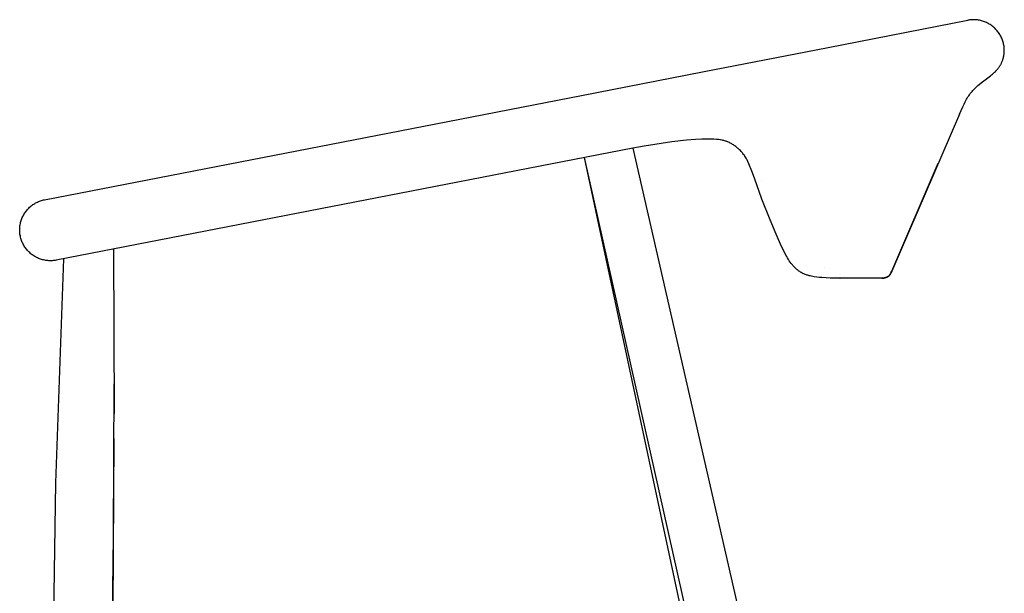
# Model space of a CAD drawing. Extents: x 27336 to 31322, y 10402 to 12001.
# Tile 7 of 12: x 28445 to 28958, y 10976 to 11275. Entities that reach past the tile are written whole.
import ezdxf

# ---------------------------------------------------------------- set-up
doc = ezdxf.new("R2010")
doc.units = 0
doc.header["$LTSCALE"] = 0.5
doc.layers.add('Visible Lines', color=7, linetype='CONTINUOUS', true_color=0x000000)

msp = doc.modelspace()

# ---------------------------------------------------------------- linework, layer by layer
at = {"layer": 'Visible Lines', "color": 0}
for p, q in [((28865.98, 11260.12), (28938.48, 11274.22)), ((28938.57, 11274.23), (28938.48, 11274.22)), ((28938.58, 11274.23), (28938.57, 11274.23)), ((28939.12, 11274.33), (28938.58, 11274.23)), ((28939.67, 11274.4), (28939.12, 11274.33)), ((28940.22, 11274.45), (28939.67, 11274.4)), ((28940.77, 11274.49), (28940.22, 11274.45)), ((28941.32, 11274.51), (28940.77, 11274.49)), ((28941.87, 11274.51), (28941.32, 11274.51)), ((28942.42, 11274.48), (28941.87, 11274.51)), ((28942.97, 11274.44), (28942.42, 11274.48)), ((28943.52, 11274.39), (28942.97, 11274.44)), ((28944.07, 11274.31), (28943.52, 11274.39)), ((28944.61, 11274.21), (28944.07, 11274.31)), ((28945.15, 11274.1), (28944.61, 11274.21)), ((28945.69, 11273.96), (28945.15, 11274.1)), ((28946.22, 11273.81), (28945.69, 11273.96)), ((28946.74, 11273.64), (28946.22, 11273.81)), ((28947.26, 11273.45), (28946.74, 11273.64)), ((28947.77, 11273.24), (28947.26, 11273.45)), ((28948.28, 11273.02), (28947.77, 11273.24)), ((28948.77, 11272.78), (28948.28, 11273.02)), ((28949.26, 11272.52), (28948.77, 11272.78)), ((28949.74, 11272.24), (28949.26, 11272.52)), ((28950.21, 11271.95), (28949.74, 11272.24)), ((28950.67, 11271.65), (28950.21, 11271.95)), ((28951.12, 11271.32), (28950.67, 11271.65)), ((28951.55, 11270.99), (28951.12, 11271.32)), ((28951.98, 11270.63), (28951.55, 11270.99)), ((28952.39, 11270.27), (28951.98, 11270.63)), ((28952.79, 11269.88), (28952.39, 11270.27)), ((28953.17, 11269.49), (28952.79, 11269.88)), ((28953.55, 11269.08), (28953.17, 11269.49)), ((28953.9, 11268.66), (28953.55, 11269.08)), ((28954.25, 11268.23), (28953.9, 11268.66)), ((28954.57, 11267.78), (28954.25, 11268.23)), ((28954.89, 11267.33), (28954.57, 11267.78)), ((28955.18, 11266.86), (28954.89, 11267.33)), ((28955.46, 11266.39), (28955.18, 11266.86)), ((28955.73, 11265.9), (28955.46, 11266.39)), ((28955.97, 11265.41), (28955.73, 11265.9)), ((28956.2, 11264.91), (28955.97, 11265.41)), ((28956.41, 11264.4), (28956.2, 11264.91)), ((28956.61, 11263.88), (28956.41, 11264.4)), ((28956.78, 11263.36), (28956.61, 11263.88)), ((28800.52, 11247.4), (28865.98, 11260.12)), ((28956.94, 11262.83), (28956.78, 11263.36)), ((28957.08, 11262.29), (28956.94, 11262.83)), ((28957.2, 11261.75), (28957.08, 11262.29)), ((28957.31, 11261.21), (28957.2, 11261.75)), ((28957.39, 11260.67), (28957.31, 11261.21)), ((28957.43, 11260.37), (28957.39, 11260.67)), ((28957.46, 11260.07), (28957.43, 11260.37)), ((28957.49, 11259.78), (28957.46, 11260.07)), ((28957.51, 11259.48), (28957.49, 11259.78)), ((28957.52, 11259.18), (28957.51, 11259.48)), ((28957.53, 11258.89), (28957.52, 11259.18)), ((28957.53, 11258.59), (28957.53, 11258.89)), ((28957.53, 11258.29), (28957.53, 11258.59)), ((28956.6, 11253.27), (28956.71, 11253.56)), ((28956.71, 11253.56), (28956.8, 11253.85)), ((28956.8, 11253.85), (28956.89, 11254.14)), ((28956.89, 11254.14), (28956.98, 11254.43)), ((28956.98, 11254.43), (28957.06, 11254.73)), ((28957.06, 11254.73), (28957.13, 11255.02)), ((28957.13, 11255.02), (28957.2, 11255.31)), ((28957.2, 11255.31), (28957.26, 11255.61)), ((28957.26, 11255.61), (28957.31, 11255.91)), ((28957.31, 11255.91), (28957.36, 11256.2)), ((28957.36, 11256.2), (28957.4, 11256.5)), ((28957.4, 11256.5), (28957.44, 11256.8)), ((28957.44, 11256.8), (28957.47, 11257.09)), ((28957.47, 11257.09), (28957.49, 11257.39)), ((28957.49, 11257.39), (28957.51, 11257.69)), ((28957.51, 11257.69), (28957.53, 11257.99)), ((28957.53, 11257.99), (28957.53, 11258.29)), ((28953.44, 11248.14), (28953.67, 11248.39)), ((28953.67, 11248.39), (28953.88, 11248.64)), ((28953.88, 11248.64), (28954.1, 11248.9)), ((28954.1, 11248.9), (28954.3, 11249.15)), ((28954.3, 11249.15), (28954.5, 11249.41)), ((28954.5, 11249.41), (28954.69, 11249.67)), ((28954.69, 11249.67), (28954.88, 11249.94)), ((28954.88, 11249.94), (28955.06, 11250.21)), ((28955.06, 11250.21), (28955.23, 11250.47)), ((28955.23, 11250.47), (28955.4, 11250.75)), ((28955.4, 11250.75), (28955.56, 11251.02)), ((28955.56, 11251.02), (28955.71, 11251.29)), ((28955.71, 11251.29), (28955.86, 11251.57)), ((28955.86, 11251.57), (28956, 11251.85)), ((28956, 11251.85), (28956.13, 11252.13)), ((28956.13, 11252.13), (28956.26, 11252.41)), ((28956.26, 11252.41), (28956.38, 11252.7)), ((28956.38, 11252.7), (28956.49, 11252.98)), ((28956.49, 11252.98), (28956.6, 11253.27)), ((28737.59, 11235.16), (28800.53, 11247.4)), ((28945.58, 11241.71), (28950.32, 11245.32)), ((28950.32, 11245.32), (28950.89, 11245.77)), ((28950.89, 11245.77), (28951.43, 11246.23)), ((28951.43, 11246.23), (28951.97, 11246.7)), ((28951.97, 11246.7), (28952.48, 11247.17)), ((28952.48, 11247.17), (28952.97, 11247.65)), ((28952.97, 11247.65), (28953.21, 11247.89)), ((28953.21, 11247.89), (28953.44, 11248.14)), ((28941.21, 11237.76), (28941.7, 11238.29)), ((28941.7, 11238.29), (28942.21, 11238.81)), ((28942.21, 11238.81), (28942.73, 11239.32)), ((28942.73, 11239.32), (28943.28, 11239.82)), ((28943.28, 11239.82), (28943.84, 11240.3)), ((28943.84, 11240.3), (28944.41, 11240.78)), ((28944.41, 11240.78), (28945.58, 11241.71)), ((28649.33, 11218.01), (28737.59, 11235.16)), ((28937.56, 11232.48), (28937.91, 11233.1)), ((28937.91, 11233.1), (28938.27, 11233.71)), ((28938.27, 11233.71), (28938.64, 11234.32)), ((28938.64, 11234.32), (28939.03, 11234.92)), ((28939.03, 11234.92), (28939.43, 11235.51)), ((28939.43, 11235.51), (28939.85, 11236.09)), ((28939.85, 11236.09), (28940.29, 11236.65)), ((28940.29, 11236.65), (28940.74, 11237.21)), ((28940.74, 11237.21), (28941.21, 11237.76)), ((28934.19, 11225.32), (28935.95, 11229.27)), ((28935.95, 11229.27), (28936.57, 11230.57)), ((28936.57, 11230.57), (28937.22, 11231.85)), ((28937.22, 11231.85), (28937.56, 11232.48)), ((28934.19, 11225.32), (28898.98, 11143.78)), ((28458.26, 11180.87), (28649.33, 11218.01)), ((28764.24, 11207.74), (28655.43, 11186.6)), ((28770.24, 11208.77), (28764.24, 11207.74)), ((28764.24, 11207.74), (28919.27, 10530.44)), ((28784.52, 11210.93), (28770.24, 11208.77)), ((28792.29, 11211.83), (28784.52, 11210.93)), ((28796.95, 11212.21), (28792.29, 11211.83)), ((28800.15, 11212.36), (28796.95, 11212.21)), ((28802.91, 11212.41), (28800.15, 11212.36)), ((28805.39, 11212.37), (28802.91, 11212.41)), ((28806.37, 11212.34), (28805.39, 11212.37)), ((28807.81, 11212.25), (28806.37, 11212.34)), ((28808.38, 11212.2), (28807.81, 11212.25)), ((28808.93, 11212.14), (28808.38, 11212.2)), ((28809.71, 11212.04), (28808.93, 11212.14)), ((28809.9, 11212), (28809.71, 11212.04)), ((28810.5, 11211.9), (28809.9, 11212)), ((28810.99, 11211.8), (28810.5, 11211.9)), ((28811.32, 11211.72), (28810.99, 11211.8)), ((28811.63, 11211.64), (28811.32, 11211.72)), ((28811.95, 11211.55), (28811.63, 11211.64)), ((28812.41, 11211.41), (28811.95, 11211.55)), ((28812.86, 11211.26), (28812.41, 11211.41)), ((28813.16, 11211.16), (28812.86, 11211.26)), ((28813.45, 11211.04), (28813.16, 11211.16)), ((28813.74, 11210.92), (28813.45, 11211.04)), ((28814.03, 11210.8), (28813.74, 11210.92)), ((28814.53, 11210.57), (28814.03, 11210.8)), ((28815, 11210.33), (28814.53, 11210.57)), ((28815.37, 11210.14), (28815, 11210.33)), ((28815.8, 11209.89), (28815.37, 11210.14)), ((28816.2, 11209.65), (28815.8, 11209.89)), ((28816.58, 11209.41), (28816.2, 11209.65)), ((28816.97, 11209.15), (28816.58, 11209.41)), ((28817.39, 11208.85), (28816.97, 11209.15)), ((28817.81, 11208.54), (28817.39, 11208.85)), ((28818.11, 11208.31), (28817.81, 11208.54)), ((28818.42, 11208.06), (28818.11, 11208.31)), ((28818.75, 11207.78), (28818.42, 11208.06)), ((28819.08, 11207.5), (28818.75, 11207.78)), ((28819.41, 11207.2), (28819.08, 11207.5)), ((28792.88, 10951.86), (28739.11, 11202.86)), ((28891.19, 10524.89), (28739.11, 11202.86)), ((28819.74, 11206.89), (28819.41, 11207.2)), ((28820.23, 11206.41), (28819.74, 11206.89)), ((28820.7, 11205.93), (28820.23, 11206.41)), ((28821.04, 11205.54), (28820.7, 11205.93)), ((28821.3, 11205.25), (28821.04, 11205.54)), ((28821.55, 11204.95), (28821.3, 11205.25)), ((28821.93, 11204.46), (28821.55, 11204.95)), ((28822.12, 11204.21), (28821.93, 11204.46)), ((28822.3, 11203.97), (28822.12, 11204.21)), ((28822.46, 11203.73), (28822.3, 11203.97)), ((28822.63, 11203.49), (28822.46, 11203.73)), ((28822.94, 11202.99), (28822.63, 11203.49)), ((28823.22, 11202.52), (28822.94, 11202.99)), ((28823.47, 11202.04), (28823.22, 11202.52)), ((28823.71, 11201.58), (28823.47, 11202.04)), ((28824.13, 11200.69), (28823.71, 11201.58)), ((28824.68, 11199.47), (28824.13, 11200.69)), ((28826.16, 11195.79), (28824.68, 11199.47)), ((28824.68, 11199.47), (28824.68, 11199.47)), ((28898.98, 11143.78), (28923.2, 11199.87)), ((28827.52, 11192.07), (28826.16, 11195.79)), ((28831.45, 11181.2), (28827.52, 11192.07)), ((28831.27, 11191.14), (28831.27, 11191.14)), ((28655.43, 11186.6), (28464.36, 11149.46)), ((28450.08, 11176.56), (28450.48, 11176.94)), ((28450.48, 11176.94), (28450.89, 11177.31)), ((28450.89, 11177.31), (28451.32, 11177.66)), ((28451.32, 11177.66), (28451.75, 11177.99)), ((28451.75, 11177.99), (28452.2, 11178.32)), ((28452.2, 11178.32), (28452.66, 11178.62)), ((28452.66, 11178.62), (28453.13, 11178.91)), ((28453.13, 11178.91), (28453.61, 11179.19)), ((28453.61, 11179.19), (28454.1, 11179.44)), ((28454.1, 11179.44), (28454.59, 11179.68)), ((28454.59, 11179.68), (28455.1, 11179.91)), ((28455.1, 11179.91), (28455.61, 11180.11)), ((28455.61, 11180.11), (28456.13, 11180.3)), ((28456.13, 11180.3), (28456.65, 11180.47)), ((28456.65, 11180.47), (28457.18, 11180.62)), ((28457.18, 11180.62), (28457.72, 11180.75)), ((28457.72, 11180.75), (28458.26, 11180.87)), ((28458.26, 11180.87), (28458.24, 11180.86)), ((28458.24, 11180.86), (28458.26, 11180.87)), ((28835.72, 11170.46), (28831.45, 11181.2)), ((28446.45, 11171.08), (28446.66, 11171.59)), ((28446.66, 11171.59), (28446.89, 11172.09)), ((28446.89, 11172.09), (28447.14, 11172.59)), ((28447.14, 11172.59), (28447.4, 11173.07)), ((28447.4, 11173.07), (28447.69, 11173.55)), ((28447.69, 11173.55), (28447.98, 11174.01)), ((28447.98, 11174.01), (28448.29, 11174.46)), ((28448.29, 11174.46), (28448.62, 11174.91)), ((28448.62, 11174.91), (28448.97, 11175.34)), ((28448.97, 11175.34), (28449.32, 11175.76)), ((28449.32, 11175.76), (28449.7, 11176.17)), ((28449.7, 11176.17), (28450.08, 11176.56)), ((28445.35, 11166.26), (28445.4, 11166.81)), ((28445.4, 11166.81), (28445.47, 11167.36)), ((28445.47, 11167.36), (28445.55, 11167.91)), ((28445.55, 11167.91), (28445.66, 11168.45)), ((28445.66, 11168.45), (28445.78, 11168.99)), ((28445.78, 11168.99), (28445.92, 11169.52)), ((28445.92, 11169.52), (28446.08, 11170.05)), ((28446.08, 11170.05), (28446.26, 11170.57)), ((28446.26, 11170.57), (28446.45, 11171.08)), ((28838.83, 11162.98), (28835.72, 11170.46)), ((28835.72, 11170.46), (28835.72, 11170.46)), ((28445.32, 11165.16), (28445.33, 11165.71)), ((28445.33, 11164.61), (28445.32, 11165.16)), ((28445.33, 11165.71), (28445.35, 11166.26)), ((28445.36, 11164.06), (28445.33, 11164.61)), ((28445.4, 11163.51), (28445.36, 11164.06)), ((28445.47, 11162.96), (28445.4, 11163.51)), ((28445.56, 11162.42), (28445.47, 11162.96)), ((28445.64, 11162.12), (28445.55, 11162.45)), ((28445.66, 11161.88), (28445.56, 11162.42)), ((28445.64, 11162.12), (28445.64, 11162.13)), ((28445.64, 11162.13), (28445.64, 11162.13)), ((28445.64, 11162.13), (28445.64, 11162.13)), ((28445.64, 11162.13), (28445.64, 11162.13)), ((28445.64, 11162.13), (28445.64, 11162.13)), ((28445.64, 11162.13), (28445.64, 11162.13)), ((28445.64, 11162.13), (28445.64, 11162.13)), ((28445.64, 11162.13), (28445.64, 11162.13)), ((28445.64, 11162.13), (28445.64, 11162.13)), ((28445.64, 11162.13), (28445.64, 11162.13)), ((28445.64, 11162.13), (28445.64, 11162.13)), ((28445.64, 11162.13), (28445.64, 11162.13)), ((28445.64, 11162.13), (28445.64, 11162.13)), ((28445.64, 11162.13), (28445.64, 11162.13)), ((28445.64, 11162.13), (28445.64, 11162.13)), ((28445.64, 11162.13), (28445.64, 11162.13)), ((28445.64, 11162.13), (28445.64, 11162.13)), ((28445.64, 11162.13), (28445.64, 11162.13)), ((28445.64, 11162.13), (28445.64, 11162.13)), ((28445.64, 11162.13), (28445.64, 11162.13)), ((28445.64, 11162.13), (28445.64, 11162.13)), ((28445.64, 11162.13), (28445.64, 11162.13)), ((28445.64, 11162.13), (28445.64, 11162.13)), ((28445.64, 11162.13), (28445.64, 11162.13)), ((28445.64, 11162.13), (28445.64, 11162.13)), ((28445.64, 11162.13), (28445.64, 11162.13)), ((28445.64, 11162.13), (28445.64, 11162.13)), ((28445.64, 11162.13), (28445.64, 11162.13)), ((28445.64, 11162.13), (28445.64, 11162.13)), ((28445.64, 11162.13), (28445.64, 11162.13)), ((28445.64, 11162.13), (28445.64, 11162.13)), ((28445.64, 11162.13), (28445.64, 11162.13)), ((28445.64, 11162.13), (28445.64, 11162.13)), ((28445.64, 11162.13), (28445.64, 11162.13)), ((28445.64, 11162.13), (28445.64, 11162.13)), ((28445.64, 11162.13), (28445.64, 11162.13)), ((28445.64, 11162.13), (28445.64, 11162.13)), ((28445.64, 11162.13), (28445.64, 11162.13)), ((28445.64, 11162.13), (28445.64, 11162.13)), ((28445.64, 11162.13), (28445.64, 11162.13)), ((28445.64, 11162.13), (28445.64, 11162.13)), ((28445.64, 11162.13), (28445.64, 11162.13)), ((28445.64, 11162.13), (28445.64, 11162.13)), ((28445.64, 11162.13), (28445.64, 11162.13)), ((28445.64, 11162.13), (28445.64, 11162.13)), ((28445.64, 11162.13), (28445.64, 11162.13)), ((28445.64, 11162.13), (28445.64, 11162.13)), ((28445.64, 11162.13), (28445.64, 11162.13)), ((28445.64, 11162.13), (28445.64, 11162.13)), ((28445.64, 11162.13), (28445.64, 11162.13)), ((28445.64, 11162.13), (28445.64, 11162.13)), ((28445.64, 11162.13), (28445.64, 11162.13)), ((28445.64, 11162.13), (28445.64, 11162.13)), ((28445.64, 11162.13), (28445.64, 11162.13)), ((28445.64, 11162.13), (28445.64, 11162.13)), ((28445.64, 11162.13), (28445.64, 11162.13)), ((28445.64, 11162.13), (28445.64, 11162.13)), ((28445.64, 11162.13), (28445.64, 11162.13)), ((28445.64, 11162.13), (28445.64, 11162.13)), ((28445.64, 11162.13), (28445.64, 11162.13)), ((28445.64, 11162.13), (28445.64, 11162.13)), ((28445.64, 11162.13), (28445.64, 11162.13)), ((28445.64, 11162.13), (28445.64, 11162.13)), ((28445.64, 11162.13), (28445.64, 11162.13)), ((28445.64, 11162.13), (28445.64, 11162.13)), ((28445.64, 11162.13), (28445.64, 11162.13)), ((28445.64, 11162.13), (28445.64, 11162.13)), ((28445.64, 11162.13), (28445.64, 11162.13)), ((28445.64, 11162.13), (28445.64, 11162.13)), ((28445.64, 11162.13), (28445.64, 11162.13)), ((28445.64, 11162.13), (28445.64, 11162.13)), ((28445.64, 11162.13), (28445.64, 11162.13)), ((28445.64, 11162.13), (28445.64, 11162.13)), ((28445.64, 11162.13), (28445.64, 11162.13)), ((28445.64, 11162.13), (28445.64, 11162.13)), ((28445.64, 11162.13), (28445.64, 11162.13)), ((28445.64, 11162.13), (28445.64, 11162.13)), ((28445.64, 11162.13), (28445.64, 11162.13)), ((28445.64, 11162.13), (28445.64, 11162.13)), ((28445.64, 11162.13), (28445.64, 11162.13)), ((28445.64, 11162.13), (28445.64, 11162.13)), ((28445.64, 11162.13), (28445.64, 11162.13)), ((28445.64, 11162.13), (28445.64, 11162.13)), ((28445.64, 11162.13), (28445.64, 11162.13)), ((28445.64, 11162.13), (28445.64, 11162.13)), ((28445.64, 11162.13), (28445.64, 11162.13)), ((28445.64, 11162.13), (28445.64, 11162.13)), ((28445.64, 11162.13), (28445.64, 11162.13)), ((28445.64, 11162.13), (28445.64, 11162.13)), ((28445.64, 11162.13), (28445.64, 11162.13)), ((28445.64, 11162.13), (28445.64, 11162.13)), ((28445.64, 11162.13), (28445.64, 11162.13)), ((28445.64, 11162.13), (28445.64, 11162.13)), ((28445.64, 11162.13), (28445.64, 11162.13)), ((28445.64, 11162.13), (28445.64, 11162.13)), ((28445.64, 11162.13), (28445.64, 11162.13)), ((28445.64, 11162.13), (28445.64, 11162.13)), ((28445.64, 11162.13), (28445.64, 11162.13)), ((28445.64, 11162.13), (28445.64, 11162.13)), ((28445.64, 11162.13), (28445.64, 11162.13)), ((28445.64, 11162.13), (28445.64, 11162.13)), ((28445.64, 11162.13), (28445.64, 11162.13)), ((28445.64, 11162.13), (28445.64, 11162.13)), ((28445.64, 11162.13), (28445.64, 11162.13)), ((28445.64, 11162.13), (28445.64, 11162.13)), ((28445.64, 11162.13), (28445.64, 11162.13)), ((28445.64, 11162.13), (28445.64, 11162.13)), ((28445.64, 11162.13), (28445.64, 11162.13)), ((28445.64, 11162.13), (28445.64, 11162.13)), ((28445.64, 11162.13), (28445.64, 11162.13)), ((28445.64, 11162.13), (28445.64, 11162.13)), ((28445.64, 11162.13), (28445.64, 11162.13)), ((28445.64, 11162.13), (28445.64, 11162.13)), ((28445.64, 11162.13), (28445.64, 11162.13)), ((28445.64, 11162.13), (28445.64, 11162.13)), ((28445.64, 11162.13), (28445.64, 11162.13)), ((28445.64, 11162.13), (28445.64, 11162.13)), ((28445.64, 11162.13), (28445.64, 11162.13)), ((28445.64, 11162.13), (28445.64, 11162.13)), ((28445.64, 11162.13), (28445.64, 11162.13)), ((28445.64, 11162.13), (28445.64, 11162.13)), ((28445.64, 11162.13), (28445.64, 11162.13)), ((28445.64, 11162.13), (28445.64, 11162.13)), ((28445.64, 11162.13), (28445.64, 11162.13)), ((28445.64, 11162.13), (28445.64, 11162.13)), ((28445.64, 11162.13), (28445.64, 11162.13)), ((28445.64, 11162.13), (28445.64, 11162.13)), ((28445.64, 11162.13), (28445.64, 11162.13)), ((28445.64, 11162.13), (28445.64, 11162.13)), ((28445.64, 11162.13), (28445.64, 11162.12)), ((28445.65, 11162.12), (28445.64, 11162.12)), ((28445.64, 11162.12), (28445.64, 11162.12)), ((28445.64, 11162.12), (28445.64, 11162.12)), ((28445.64, 11162.12), (28445.64, 11162.12)), ((28445.65, 11162.11), (28445.64, 11162.12)), ((28445.64, 11162.12), (28445.64, 11162.12)), ((28445.65, 11162.11), (28445.65, 11162.12)), ((28445.65, 11162.11), (28445.65, 11162.11)), ((28445.65, 11162.11), (28445.65, 11162.11)), ((28445.65, 11162.11), (28445.65, 11162.11)), ((28445.65, 11162.11), (28445.65, 11162.11)), ((28445.65, 11162.11), (28445.65, 11162.11)), ((28445.65, 11162.11), (28445.65, 11162.11)), ((28445.65, 11162.11), (28445.65, 11162.11)), ((28445.65, 11162.11), (28445.65, 11162.11)), ((28445.65, 11162.11), (28445.65, 11162.11)), ((28445.65, 11162.11), (28445.65, 11162.11)), ((28445.65, 11162.11), (28445.65, 11162.11)), ((28445.65, 11162.11), (28445.65, 11162.11)), ((28445.65, 11162.11), (28445.65, 11162.11)), ((28445.65, 11162.11), (28445.65, 11162.11)), ((28445.65, 11162.11), (28445.65, 11162.11)), ((28445.65, 11162.11), (28445.65, 11162.11)), ((28445.65, 11162.11), (28445.65, 11162.11)), ((28445.65, 11162.11), (28445.65, 11162.11)), ((28445.65, 11162.11), (28445.65, 11162.11)), ((28445.65, 11162.11), (28445.65, 11162.11)), ((28445.65, 11162.11), (28445.65, 11162.11)), ((28445.65, 11162.11), (28445.65, 11162.11)), ((28445.65, 11162.11), (28445.65, 11162.11)), ((28445.65, 11162.11), (28445.65, 11162.11)), ((28445.65, 11162.11), (28445.65, 11162.11)), ((28445.65, 11162.11), (28445.65, 11162.11)), ((28445.65, 11162.11), (28445.65, 11162.11)), ((28445.65, 11162.11), (28445.65, 11162.11)), ((28445.65, 11162.11), (28445.65, 11162.11)), ((28445.65, 11162.11), (28445.65, 11162.11)), ((28445.65, 11162.11), (28445.65, 11162.11)), ((28445.65, 11162.11), (28445.65, 11162.11)), ((28445.65, 11162.11), (28445.65, 11162.11)), ((28445.65, 11162.11), (28445.65, 11162.11)), ((28445.65, 11162.11), (28445.65, 11162.11)), ((28445.65, 11162.11), (28445.65, 11162.11)), ((28445.65, 11162.11), (28445.65, 11162.11)), ((28445.65, 11162.11), (28445.65, 11162.11)), ((28445.65, 11162.11), (28445.65, 11162.11)), ((28445.65, 11162.11), (28445.65, 11162.11)), ((28445.65, 11162.11), (28445.65, 11162.11)), ((28445.65, 11162.11), (28445.65, 11162.11)), ((28445.65, 11162.11), (28445.65, 11162.11)), ((28445.65, 11162.11), (28445.65, 11162.11)), ((28445.65, 11162.11), (28445.65, 11162.11)), ((28445.65, 11162.11), (28445.65, 11162.11)), ((28445.65, 11162.11), (28445.65, 11162.11)), ((28445.65, 11162.11), (28445.65, 11162.11)), ((28445.65, 11162.11), (28445.65, 11162.11)), ((28445.65, 11162.11), (28445.65, 11162.11)), ((28445.65, 11162.11), (28445.65, 11162.11)), ((28445.65, 11162.11), (28445.65, 11162.11)), ((28445.65, 11162.11), (28445.65, 11162.11)), ((28445.65, 11162.11), (28445.65, 11162.11)), ((28445.65, 11162.11), (28445.65, 11162.11)), ((28445.65, 11162.11), (28445.65, 11162.11)), ((28445.65, 11162.11), (28445.65, 11162.11)), ((28445.65, 11162.11), (28445.65, 11162.11)), ((28445.65, 11162.11), (28445.65, 11162.11)), ((28445.65, 11162.11), (28445.65, 11162.11)), ((28445.65, 11162.11), (28445.65, 11162.11)), ((28445.65, 11162.11), (28445.65, 11162.11)), ((28445.65, 11162.11), (28445.65, 11162.11)), ((28445.65, 11162.11), (28445.65, 11162.11)), ((28445.65, 11162.11), (28445.65, 11162.11)), ((28445.65, 11162.11), (28445.65, 11162.11)), ((28445.65, 11162.11), (28445.65, 11162.11)), ((28445.65, 11162.11), (28445.65, 11162.11)), ((28445.65, 11162.11), (28445.65, 11162.11)), ((28445.65, 11162.11), (28445.65, 11162.11)), ((28445.65, 11162.11), (28445.65, 11162.11)), ((28445.65, 11162.11), (28445.65, 11162.11)), ((28445.65, 11162.11), (28445.65, 11162.11)), ((28445.65, 11162.11), (28445.65, 11162.11)), ((28445.65, 11162.11), (28445.65, 11162.11)), ((28445.65, 11162.11), (28445.65, 11162.11)), ((28445.65, 11162.11), (28445.65, 11162.11)), ((28445.65, 11162.11), (28445.65, 11162.11)), ((28445.65, 11162.11), (28445.65, 11162.11)), ((28445.65, 11162.11), (28445.65, 11162.11)), ((28445.65, 11162.11), (28445.65, 11162.11)), ((28445.65, 11162.11), (28445.65, 11162.11)), ((28445.65, 11162.11), (28445.65, 11162.11)), ((28445.65, 11162.11), (28445.65, 11162.11)), ((28445.65, 11162.11), (28445.65, 11162.11)), ((28445.65, 11162.11), (28445.65, 11162.11)), ((28445.65, 11162.11), (28445.65, 11162.11)), ((28445.65, 11162.11), (28445.65, 11162.11)), ((28445.65, 11162.11), (28445.65, 11162.11)), ((28445.65, 11162.11), (28445.65, 11162.11)), ((28445.65, 11162.11), (28445.65, 11162.11)), ((28445.65, 11162.11), (28445.65, 11162.11)), ((28445.65, 11162.11), (28445.65, 11162.11)), ((28445.65, 11162.11), (28445.65, 11162.11)), ((28445.65, 11162.11), (28445.65, 11162.11)), ((28445.65, 11162.11), (28445.65, 11162.11)), ((28445.65, 11162.11), (28445.65, 11162.11)), ((28445.65, 11162.11), (28445.65, 11162.11)), ((28445.65, 11162.11), (28445.65, 11162.11)), ((28445.65, 11162.11), (28445.65, 11162.11)), ((28445.65, 11162.11), (28445.65, 11162.11)), ((28445.65, 11162.11), (28445.65, 11162.11)), ((28445.65, 11162.11), (28445.65, 11162.11)), ((28445.65, 11162.11), (28445.65, 11162.11)), ((28445.65, 11162.11), (28445.65, 11162.11)), ((28445.65, 11162.11), (28445.65, 11162.11)), ((28445.65, 11162.11), (28445.65, 11162.11)), ((28445.65, 11162.11), (28445.65, 11162.11)), ((28445.65, 11162.11), (28445.65, 11162.11)), ((28445.65, 11162.11), (28445.65, 11162.11)), ((28445.65, 11162.11), (28445.65, 11162.11)), ((28445.65, 11162.11), (28445.65, 11162.11)), ((28445.65, 11162.11), (28445.65, 11162.11)), ((28445.65, 11162.11), (28445.65, 11162.11)), ((28445.65, 11162.11), (28445.65, 11162.11)), ((28445.65, 11162.11), (28445.65, 11162.11)), ((28445.65, 11162.11), (28445.65, 11162.11)), ((28445.65, 11162.11), (28445.65, 11162.11)), ((28445.65, 11162.11), (28445.65, 11162.11)), ((28445.65, 11162.11), (28445.65, 11162.11)), ((28445.65, 11162.11), (28445.65, 11162.11)), ((28445.65, 11162.11), (28445.65, 11162.11)), ((28445.65, 11162.11), (28445.65, 11162.11)), ((28445.65, 11162.11), (28445.65, 11162.11)), ((28445.65, 11162.11), (28445.65, 11162.11)), ((28445.65, 11162.11), (28445.65, 11162.11)), ((28445.65, 11162.11), (28445.65, 11162.11)), ((28445.65, 11162.11), (28445.65, 11162.11)), ((28445.65, 11162.11), (28445.65, 11162.11)), ((28445.65, 11162.11), (28445.65, 11162.11)), ((28445.65, 11162.11), (28445.65, 11162.11)), ((28445.65, 11162.11), (28445.65, 11162.11)), ((28445.65, 11162.11), (28445.65, 11162.11)), ((28445.78, 11161.34), (28445.66, 11161.88)), ((28445.92, 11160.8), (28445.78, 11161.34)), ((28841.65, 11156.64), (28838.83, 11162.98)), ((28446.08, 11160.27), (28445.92, 11160.8)), ((28446.26, 11159.75), (28446.08, 11160.27)), ((28446.46, 11159.23), (28446.26, 11159.75)), ((28446.67, 11158.72), (28446.46, 11159.23)), ((28446.9, 11158.22), (28446.67, 11158.72)), ((28447.15, 11157.73), (28446.9, 11158.22)), ((28447.42, 11157.24), (28447.15, 11157.73)), ((28447.7, 11156.76), (28447.42, 11157.24)), ((28448, 11156.3), (28447.7, 11156.76)), ((28448.31, 11155.84), (28448, 11156.3)), ((28843.13, 11153.6), (28841.65, 11156.64)), ((28448.64, 11155.4), (28448.31, 11155.84)), ((28448.98, 11154.97), (28448.64, 11155.4)), ((28449.34, 11154.55), (28448.98, 11154.97)), ((28449.72, 11154.14), (28449.34, 11154.55)), ((28450.11, 11153.75), (28449.72, 11154.14)), ((28450.51, 11153.36), (28450.11, 11153.75)), ((28450.92, 11153), (28450.51, 11153.36)), ((28451.35, 11152.65), (28450.92, 11153)), ((28451.79, 11152.31), (28451.35, 11152.65)), ((28452.24, 11151.99), (28451.79, 11152.31)), ((28452.7, 11151.68), (28452.24, 11151.99)), ((28453.17, 11151.39), (28452.7, 11151.68)), ((28453.65, 11151.12), (28453.17, 11151.39)), ((28454.14, 11150.86), (28453.65, 11151.12)), ((28494.17, 11155.25), (28494.4, 11069.56)), ((28843.93, 11152.09), (28843.13, 11153.6)), ((28844.34, 11151.35), (28843.93, 11152.09)), ((28844.78, 11150.6), (28844.34, 11151.35)), ((28454.64, 11150.62), (28454.14, 11150.86)), ((28455.14, 11150.4), (28454.64, 11150.62)), ((28455.66, 11150.2), (28455.14, 11150.4)), ((28456.18, 11150.01), (28455.66, 11150.2)), ((28456.7, 11149.84), (28456.18, 11150.01)), ((28457.24, 11149.69), (28456.7, 11149.84)), ((28457.77, 11149.56), (28457.24, 11149.69)), ((28458.32, 11149.45), (28457.77, 11149.56)), ((28458.86, 11149.35), (28458.32, 11149.45)), ((28459.41, 11149.28), (28458.86, 11149.35)), ((28459.96, 11149.22), (28459.41, 11149.28)), ((28460.51, 11149.18), (28459.96, 11149.22)), ((28461.06, 11149.16), (28460.51, 11149.18)), ((28461.62, 11149.17), (28461.06, 11149.16)), ((28462.17, 11149.19), (28461.62, 11149.17)), ((28462.72, 11149.22), (28462.17, 11149.19)), ((28463.27, 11149.28), (28462.72, 11149.22)), ((28463.82, 11149.36), (28463.27, 11149.28)), ((28464.36, 11149.46), (28463.82, 11149.36)), ((28464.14, 11033.72), (28468.29, 11150.22)), ((28464.36, 11149.46), (28464.36, 11149.46)), ((28845.23, 11149.86), (28844.78, 11150.6)), ((28845.7, 11149.14), (28845.23, 11149.86)), ((28846.19, 11148.41), (28845.7, 11149.14)), ((28846.72, 11147.69), (28846.19, 11148.41)), ((28847, 11147.34), (28846.72, 11147.69)), ((28847.28, 11146.98), (28847, 11147.34)), ((28847.58, 11146.63), (28847.28, 11146.98)), ((28847.89, 11146.28), (28847.58, 11146.63)), ((28848.21, 11145.93), (28847.89, 11146.28)), ((28848.54, 11145.6), (28848.21, 11145.93)), ((28848.88, 11145.27), (28848.54, 11145.6)), ((28849.22, 11144.95), (28848.88, 11145.27)), ((28849.58, 11144.65), (28849.22, 11144.95)), ((28849.94, 11144.35), (28849.58, 11144.65)), ((28850.31, 11144.06), (28849.94, 11144.35)), ((28850.7, 11143.78), (28850.31, 11144.06)), ((28851.1, 11143.51), (28850.7, 11143.78)), ((28851.5, 11143.25), (28851.1, 11143.51)), ((28851.91, 11143.01), (28851.5, 11143.25)), ((28852.33, 11142.78), (28851.91, 11143.01)), ((28852.75, 11142.57), (28852.33, 11142.78)), ((28853.18, 11142.37), (28852.75, 11142.57)), ((28853.6, 11142.19), (28853.18, 11142.37)), ((28854.02, 11142.02), (28853.6, 11142.19)), ((28854.44, 11141.86), (28854.02, 11142.02)), ((28854.86, 11141.72), (28854.44, 11141.86)), ((28855.27, 11141.59), (28854.86, 11141.72)), ((28855.68, 11141.47), (28855.27, 11141.59)), ((28856.08, 11141.37), (28855.68, 11141.47)), ((28856.47, 11141.27), (28856.08, 11141.37)), ((28857.23, 11141.1), (28856.47, 11141.27)), ((28857.96, 11140.95), (28857.23, 11141.1)), ((28858.68, 11140.83), (28857.96, 11140.95)), ((28859.94, 11140.64), (28858.68, 11140.83)), ((28863.76, 11145.59), (28863.83, 11145.59)), ((28896.64, 11140.71), (28896.72, 11140.75)), ((28896.78, 11140.77), (28896.67, 11140.72)), ((28896.72, 11140.75), (28896.8, 11140.79)), ((28896.88, 11140.83), (28896.78, 11140.77)), ((28896.8, 11140.79), (28896.87, 11140.84)), ((28896.87, 11140.84), (28896.94, 11140.88)), ((28896.97, 11140.89), (28896.88, 11140.83)), ((28896.94, 11140.88), (28897.01, 11140.93)), ((28897.07, 11140.95), (28896.97, 11140.89)), ((28897.01, 11140.93), (28897.08, 11140.97)), ((28897.16, 11141.02), (28897.07, 11140.95)), ((28897.08, 11140.97), (28897.15, 11141.02)), ((28897.15, 11141.02), (28897.22, 11141.07)), ((28897.25, 11141.08), (28897.16, 11141.02)), ((28897.22, 11141.07), (28897.28, 11141.12)), ((28897.33, 11141.15), (28897.25, 11141.08)), ((28897.28, 11141.12), (28897.35, 11141.17)), ((28897.42, 11141.22), (28897.33, 11141.15)), ((28897.35, 11141.17), (28897.41, 11141.22)), ((28897.41, 11141.22), (28897.47, 11141.28)), ((28897.5, 11141.3), (28897.42, 11141.22)), ((28897.47, 11141.28), (28897.53, 11141.33)), ((28897.58, 11141.37), (28897.5, 11141.3)), ((28897.53, 11141.33), (28897.59, 11141.39)), ((28897.65, 11141.45), (28897.58, 11141.37)), ((28897.59, 11141.39), (28897.64, 11141.44)), ((28897.64, 11141.44), (28897.7, 11141.5)), ((28897.73, 11141.52), (28897.65, 11141.45)), ((28897.7, 11141.5), (28897.75, 11141.56)), ((28897.8, 11141.6), (28897.73, 11141.52)), ((28897.75, 11141.56), (28897.8, 11141.62)), ((28897.86, 11141.68), (28897.8, 11141.6)), ((28897.8, 11141.62), (28897.85, 11141.68)), ((28897.85, 11141.68), (28897.9, 11141.74)), ((28897.93, 11141.77), (28897.86, 11141.68)), ((28897.9, 11141.74), (28897.95, 11141.8)), ((28897.99, 11141.85), (28897.93, 11141.77)), ((28897.95, 11141.8), (28898, 11141.86)), ((28898.05, 11141.93), (28897.99, 11141.85)), ((28898, 11141.86), (28898.04, 11141.92)), ((28898.04, 11141.92), (28898.09, 11141.99)), ((28898.11, 11142.02), (28898.05, 11141.93)), ((28898.09, 11141.99), (28898.17, 11142.12)), ((28898.17, 11142.11), (28898.11, 11142.02)), ((28898.17, 11142.12), (28898.23, 11142.2)), ((28898.22, 11142.19), (28898.17, 11142.11)), ((28898.28, 11142.28), (28898.22, 11142.19)), ((28898.23, 11142.2), (28898.28, 11142.29)), ((28898.28, 11142.29), (28898.38, 11142.47)), ((28898.37, 11142.46), (28898.28, 11142.28)), ((28898.47, 11142.64), (28898.37, 11142.46)), ((28898.38, 11142.47), (28898.47, 11142.64)), ((28898.55, 11142.82), (28898.47, 11142.64)), ((28898.47, 11142.64), (28898.55, 11142.82)), ((28898.96, 11143.74), (28898.55, 11142.82)), ((28898.55, 11142.82), (28898.71, 11143.16)), ((28898.71, 11143.16), (28898.94, 11143.69)), ((28898.96, 11143.74), (28898.98, 11143.78)), ((28898.98, 11143.78), (28898.96, 11143.74)), ((28898.96, 11143.74), (28898.96, 11143.74)), ((28861.33, 11140.48), (28859.94, 11140.64)), ((28862.56, 11140.37), (28861.33, 11140.48)), ((28864.85, 11140.21), (28862.56, 11140.37)), ((28867.02, 11140.13), (28864.85, 11140.21)), ((28869.1, 11140.09), (28867.02, 11140.13)), ((28871.13, 11140.11), (28869.1, 11140.09)), ((28872.14, 11140.15), (28871.13, 11140.11)), ((28871.89, 11140.14), (28872.14, 11140.15)), ((28894.27, 11140.13), (28871.89, 11140.14)), ((28893.83, 11140.13), (28893.78, 11140.14)), ((28893.78, 11140.14), (28893.8, 11140.13)), ((28893.78, 11140.14), (28893.78, 11140.14)), ((28893.8, 11140.13), (28893.92, 11140.13)), ((28893.92, 11140.13), (28894.06, 11140.13)), ((28894.06, 11140.13), (28894.2, 11140.13)), ((28894.2, 11140.13), (28894.34, 11140.13)), ((28894.47, 11140.14), (28894.27, 11140.13)), ((28894.34, 11140.13), (28894.48, 11140.14)), ((28894.67, 11140.15), (28894.47, 11140.14)), ((28894.48, 11140.14), (28894.62, 11140.15)), ((28894.62, 11140.15), (28894.76, 11140.16)), ((28894.86, 11140.17), (28894.67, 11140.15)), ((28894.76, 11140.16), (28894.9, 11140.18)), ((28895, 11140.19), (28894.86, 11140.17)), ((28894.9, 11140.18), (28895.04, 11140.2)), ((28895.1, 11140.21), (28895, 11140.19)), ((28895.04, 11140.2), (28895.19, 11140.23)), ((28895.29, 11140.24), (28895.1, 11140.21)), ((28895.19, 11140.23), (28895.33, 11140.25)), ((28895.49, 11140.28), (28895.29, 11140.24)), ((28895.33, 11140.25), (28895.47, 11140.29)), ((28895.47, 11140.29), (28895.61, 11140.32)), ((28895.68, 11140.33), (28895.49, 11140.28)), ((28895.61, 11140.32), (28895.75, 11140.36)), ((28895.77, 11140.36), (28895.68, 11140.33)), ((28895.75, 11140.36), (28895.89, 11140.4)), ((28895.86, 11140.38), (28895.77, 11140.36)), ((28896, 11140.43), (28895.86, 11140.38)), ((28895.89, 11140.4), (28896.03, 11140.45)), ((28896.13, 11140.48), (28896, 11140.43)), ((28896.03, 11140.45), (28896.16, 11140.49)), ((28896.28, 11140.53), (28896.13, 11140.48)), ((28896.16, 11140.49), (28896.24, 11140.53)), ((28896.24, 11140.53), (28896.32, 11140.56)), ((28896.43, 11140.6), (28896.28, 11140.53)), ((28896.32, 11140.56), (28896.41, 11140.6)), ((28896.41, 11140.6), (28896.49, 11140.63)), ((28896.5, 11140.63), (28896.43, 11140.6)), ((28896.49, 11140.63), (28896.57, 11140.67)), ((28896.57, 11140.67), (28896.5, 11140.63)), ((28896.67, 11140.72), (28896.57, 11140.67)), ((28896.57, 11140.67), (28896.64, 11140.71)), ((28494.12, 11005.74), (28494.41, 11085.14)), ((28494.37, 11056.68), (28493.8, 10968.13)), ((28456.17, 10527.88), (28464.14, 11033.72)), ((28490.77, 10773.14), (28494.12, 11005.74))]:
    msp.add_line(p, q, dxfattribs=at)

doc.saveas('drawing.dxf')
